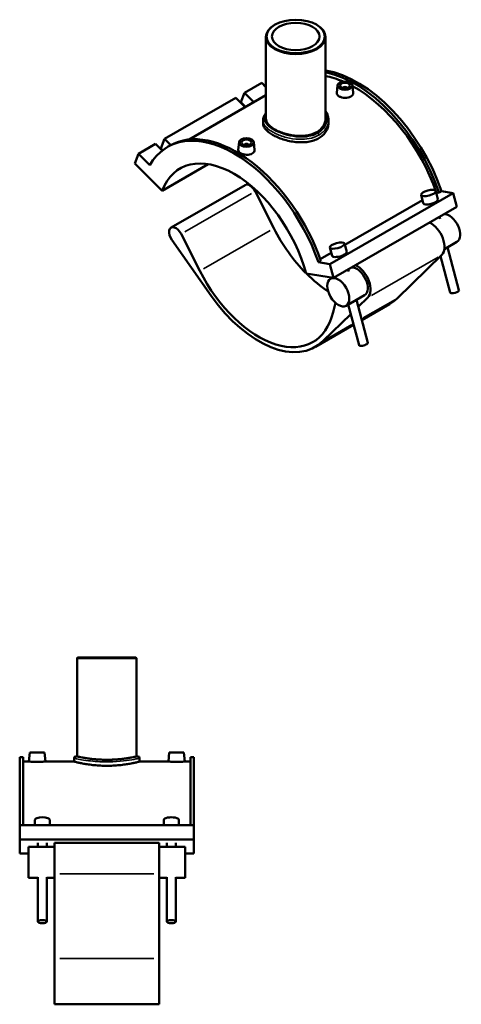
# Model space of a CAD drawing. Header units: inches. Extents: x -0.9 to 56.7, y -1.4 to 51.3.
# Tile 5 of 5: x 39.2 to 56.7, y 12.2 to 51.3. Entities that reach past the tile are written whole.
import ezdxf

# ---------------------------------------------------------------- set-up
doc = ezdxf.new("R2010")
doc.units = ezdxf.units.IN
doc.header["$MEASUREMENT"] = 0
doc.layers.add('Visible (ANSI)', color=7, linetype='Continuous', lineweight=50)
doc.layers.add('Visible Narrow (ANSI)', color=7, linetype='Continuous', lineweight=35)

msp = doc.modelspace()

# ---------------------------------------------------------------- linework, layer by layer
at = {"layer": 'Visible (ANSI)'}
for p, q in [((49.331, 51.102), (49.314, 51.092)), ((50.977, 51.102), (50.994, 51.092)), ((48.971, 50.612), (48.971, 47.369)), ((51.337, 50.612), (51.337, 47.369)), ((48.8, 48.792), (48.116, 48.399)), ((48.8, 48.792), (48.971, 48.621)), ((51.819, 48.689), (51.787, 48.391)), ((52.035, 48.582), (52.035, 48.575)), ((52.193, 48.582), (52.193, 48.575)), ((52.409, 48.689), (52.441, 48.392)), ((47.768, 48.198), (44.931, 46.564)), ((48.971, 48.298), (45.915, 46.538)), ((48.145, 47.822), (47.768, 48.198)), ((47.97, 48.019), (48.116, 48.399)), ((48.116, 48.399), (48.493, 48.023)), ((48.16, 47.831), (47.97, 48.019)), ((48.853, 47.305), (48.853, 47.187)), ((51.455, 47.305), (51.455, 47.187)), ((44.785, 46.185), (44.931, 46.564)), ((44.931, 46.564), (45.182, 46.314)), ((44.583, 46.364), (43.899, 45.97)), ((44.847, 46.101), (44.583, 46.364)), ((44.86, 46.11), (44.785, 46.185)), ((45.158, 46.301), (45.06, 46.245)), ((47.899, 46.432), (47.867, 46.133)), ((48.115, 46.318), (48.115, 46.325)), ((48.273, 46.318), (48.273, 46.325)), ((48.489, 46.432), (48.521, 46.134)), ((43.754, 45.591), (43.899, 45.97)), ((43.899, 45.97), (44.353, 45.519)), ((43.754, 45.591), (44.843, 44.505)), ((44.843, 44.505), (46.674, 45.559)), ((48.14, 44.73), (45.2, 43.036)), ((48.536, 44.48), (49.282, 43.011)), ((56.409, 44.41), (51.508, 41.589)), ((55.138, 44.334), (55.226, 44.006)), ((55.721, 44.489), (55.808, 44.161)), ((55.734, 44.438), (55.742, 44.442)), ((55.857, 44.424), (55.742, 44.442)), ((55.955, 44.481), (55.857, 44.424)), ((56.409, 44.41), (55.955, 44.481)), ((56.555, 43.863), (56.409, 44.41)), ((56.555, 43.863), (51.654, 41.042)), ((52.108, 42.349), (55.194, 44.126)), ((55.868, 43.468), (55.891, 43.382)), ((46.342, 41.318), (45.596, 42.787)), ((45.231, 42.549), (46.796, 40.323)), ((52.182, 42.073), (52.094, 42.401)), ((56.565, 42.47), (56.063, 42.181)), ((51.129, 41.785), (51.567, 42.038)), ((51.6, 41.917), (51.512, 42.246)), ((55.96, 41.952), (54.186, 40.226)), ((55.91, 41.904), (56.296, 40.458)), ((56.191, 42.255), (56.645, 40.551)), ((51.153, 41.715), (51.055, 41.659)), ((51.508, 41.589), (51.055, 41.659)), ((51.654, 41.042), (51.508, 41.589)), ((50.565, 41.211), (51.654, 41.042)), ((52.265, 41.294), (52.242, 41.38)), ((51.611, 41.048), (51.536, 41.005)), ((52.89, 40.354), (52.155, 39.931)), ((51.73, 40.045), (51.639, 39.671)), ((52.67, 38.37), (52.241, 39.98)), ((53.019, 38.463), (52.565, 40.167)), ((52.639, 39.889), (53.02, 40.259)), ((53.88, 39.994), (52.78, 39.361)), ((51.246, 38.533), (52.342, 39.6)), ((52.455, 39.174), (50.94, 38.301)), ((41.484, 25.949), (41.461, 25.925)), ((43.827, 25.925), (41.461, 25.925)), ((41.461, 25.925), (41.461, 22.024)), ((41.484, 25.949), (43.803, 25.949)), ((43.803, 25.949), (43.827, 25.925)), ((43.827, 25.925), (43.827, 22.024)), ((39.179, 21.991), (39.179, 19.294)), ((39.317, 21.991), (39.179, 21.991)), ((39.317, 21.991), (39.317, 19.294)), ((39.576, 22.18), (39.545, 21.819)), ((40.167, 22.18), (39.576, 22.18)), ((40.167, 22.18), (40.199, 21.819)), ((41.342, 21.953), (41.342, 21.819)), ((41.413, 22.024), (41.461, 22.024)), ((43.827, 22.024), (43.874, 22.024)), ((43.945, 21.953), (43.945, 21.819)), ((45.12, 22.18), (45.089, 21.819)), ((45.12, 22.18), (45.711, 22.18)), ((45.711, 22.18), (45.743, 21.819)), ((45.97, 21.991), (45.97, 19.294)), ((46.109, 21.991), (45.97, 21.991)), ((46.109, 21.991), (46.109, 19.294)), ((39.545, 21.819), (39.317, 21.819)), ((41.342, 21.819), (40.199, 21.819)), ((45.089, 21.819), (43.945, 21.819)), ((45.97, 21.819), (45.743, 21.819)), ((46.109, 19.294), (39.179, 19.294)), ((39.179, 18.727), (39.179, 19.294)), ((39.778, 19.294), (39.778, 19.502)), ((40.381, 19.294), (40.381, 19.502)), ((44.906, 19.502), (44.906, 19.294)), ((45.509, 19.502), (45.509, 19.294)), ((46.109, 18.727), (46.109, 19.294)), ((46.109, 18.727), (39.179, 18.727)), ((39.179, 18.166), (39.179, 18.727)), ((39.525, 18.435), (39.525, 17.195)), ((40.565, 18.435), (39.525, 18.435)), ((39.899, 18.435), (39.899, 18.596)), ((40.26, 18.435), (40.26, 18.596)), ((40.565, 18.59), (40.565, 17.352)), ((44.723, 18.59), (40.565, 18.59)), ((44.723, 17.352), (44.723, 18.59)), ((45.762, 18.435), (44.723, 18.435)), ((45.027, 18.596), (45.027, 18.435)), ((45.389, 18.596), (45.389, 18.435)), ((45.762, 17.195), (45.762, 18.435)), ((46.109, 18.166), (46.109, 18.727)), ((39.525, 18.166), (39.179, 18.166)), ((46.109, 18.166), (45.762, 18.166)), ((39.899, 15.457), (39.899, 17.232)), ((40.26, 15.457), (40.26, 17.232)), ((40.565, 13.99), (40.565, 17.352)), ((44.723, 17.352), (44.723, 13.99)), ((45.027, 17.232), (45.027, 15.457)), ((45.389, 17.232), (45.389, 15.457)), ((39.899, 17.195), (39.525, 17.195)), ((40.565, 17.195), (40.26, 17.195)), ((45.027, 17.195), (44.723, 17.195)), ((45.762, 17.195), (45.389, 17.195)), ((40.565, 13.99), (40.565, 12.174)), ((44.723, 12.174), (44.723, 13.99)), ((44.723, 12.174), (40.565, 12.174))]:
    msp.add_line(p, q, dxfattribs=at)
for centre, start, end in [((41.413, 21.953), 90, 180), ((43.874, 21.953), 0, 90)]:
    msp.add_arc(centre, 0.071, start, end, dxfattribs=at)
for centre, major_axis, ratio in [((50.154, 50.632), (-1.159, 0), 0.575862), ((50.154, 50.632), (0.946, 0), 0.575862), ((52.114, 48.679), (-0.295, 0), 0.575862), ((52.114, 48.679), (0.197, 0), 0.575862), ((48.194, 46.422), (0.295, 0), 0.575862), ((48.194, 46.422), (0.197, 0), 0.575862), ((55.429, 44.411), (-0.291, -0.078), 0.343414), ((51.803, 42.323), (0.291, 0.078), 0.343414), ((51.846, 40.468), (-0.309, 0.537), 0.578093), ((40.08, 15.457), (0.181, 0), 0.34202), ((45.208, 15.457), (-0.181, 0), 0.34202)]:
    msp.add_ellipse(centre, major_axis=major_axis, ratio=ratio, dxfattribs=at)
for centre, major_axis, ratio, start_param, end_param in [((50.154, 50.612), (-1.183, 0), 0.575862, 5.50164, 10.206324), ((52.604, 44.476), (-2.644, 4.591), 0.578093, 4.392015, 5.844791), ((52.506, 44.42), (-2.644, 4.591), 0.578093, 4.392015, 5.817122), ((52.506, 44.42), (-2.558, 4.441), 0.578093, 5.628914, 5.82818), ((52.114, 48.582), (-0.0787, 0), 0.575862, 2.972903, 6.451874), ((52.506, 44.42), (-2.558, 4.441), 0.578093, 4.395864, 5.525775), ((47.704, 41.654), (-2.644, 4.591), 0.578093, 4.392015, 6.607427), ((47.802, 41.711), (-2.644, 4.591), 0.578093, 4.392015, 6.283185), ((48.194, 46.325), (-0.0787, 0), 0.575862, 2.972903, 6.451874), ((47.704, 41.654), (-2.148, 3.731), 0.578093, 4.27799, 6.721451), ((48.33, 44.401), (-0.189, 0.329), 0.578093, 4.622062, 6.283185), ((55.517, 44.083), (0.291, 0.078), 0.343414, 3.141593, 6.283185), ((56.256, 43.008), (-0.309, 0.537), 0.578093, 3.141593, 5.985226), ((45.389, 42.708), (-0.189, 0.329), 0.578093, 4.622062, 8.009597), ((55.521, 42.584), (0.387, -0.672), 0.578093, 0.146139, 2.44145), ((51.624, 43.912), (2.148, -3.731), 0.578093, 4.622062, 5.142703), ((51.891, 41.995), (-0.291, -0.078), 0.343414, 0, 3.141593), ((52.581, 40.891), (0.387, -0.672), 0.578093, 0.146139, 2.44145), ((48.684, 42.218), (2.148, -3.731), 0.578093, 4.622062, 6.827993), ((51.624, 43.912), (2.148, -3.731), 0.578093, 5.149022, 5.439734), ((52.581, 40.891), (-0.309, 0.537), 0.578093, 3.141593, 5.985226), ((48.684, 42.218), (2.256, -3.917), 0.578093, 4.868004, 6.429324), ((56.471, 40.504), (0.175, 0.047), 0.343414, 3.141593, 6.283185), ((51.624, 43.912), (2.256, -3.917), 0.578093, 0, 0.146139), ((52.844, 38.416), (-0.175, -0.047), 0.343414, 0, 3.141593), ((40.08, 19.502), (-0.301, 0), 0.34202, 3.141593, 6.283185), ((45.208, 19.502), (0.301, 0), 0.34202, 0, 3.141593)]:
    msp.add_ellipse(centre, major_axis=major_axis, ratio=ratio, start_param=start_param, end_param=end_param, dxfattribs=at)
for points, knots in [([(52.346, 48.242), (52.317, 48.225), (52.28, 48.211), (52.199, 48.193), (52.155, 48.19), (52.073, 48.192), (52.029, 48.198), (51.949, 48.219), (51.912, 48.234), (51.854, 48.267), (51.829, 48.288), (51.795, 48.333), (51.787, 48.357), (51.787, 48.383), (51.787, 48.387), (51.787, 48.391)], [0, 0, 0, 0, 0.313374, 0.313374, 0.626747, 0.626747, 0.93992, 0.93992, 1.253093, 1.253093, 1.566266, 1.566266, 1.879438, 1.879438, 1.92977, 1.92977, 1.92977, 1.92977]), ([(52.441, 48.392), (52.441, 48.388), (52.441, 48.383), (52.442, 48.355), (52.433, 48.328), (52.4, 48.28), (52.375, 48.258), (52.346, 48.242)], [4.3344036, 4.3344036, 4.3344036, 4.3344036, 4.3856241, 4.3856241, 4.6989978, 4.6989978, 5.0123715, 5.0123715, 5.0123715, 5.0123715]), ([(48.853, 47.305), (48.853, 47.339), (48.858, 47.373), (48.877, 47.44), (48.891, 47.473), (48.927, 47.534), (48.948, 47.562), (48.971, 47.589)], [17.508296, 17.508296, 17.508296, 17.508296, 17.945242, 17.945242, 18.402548, 18.402548, 18.811349, 18.811349, 18.811349, 18.811349]), ([(51.337, 47.369), (51.337, 47.319), (51.33, 47.268), (51.3, 47.167), (51.278, 47.117), (51.217, 47.023), (51.18, 46.978), (51.093, 46.898), (51.043, 46.863), (50.938, 46.802), (50.878, 46.775), (50.749, 46.73), (50.679, 46.713), (50.533, 46.688), (50.457, 46.681), (50.305, 46.678), (50.228, 46.681), (50.08, 46.694), (50.003, 46.705), (49.851, 46.736), (49.775, 46.755), (49.629, 46.8), (49.559, 46.825), (49.43, 46.881), (49.37, 46.911), (49.265, 46.971), (49.215, 47.004), (49.128, 47.073), (49.091, 47.11), (49.031, 47.183), (49.008, 47.221), (48.978, 47.296), (48.971, 47.333), (48.971, 47.369)], [6.816059, 6.816059, 6.816059, 6.816059, 7.384096, 7.384096, 7.952134, 7.952134, 8.520171, 8.520171, 9.088209, 9.088209, 9.656246, 9.656246, 10.224283, 10.224283, 10.792321, 10.792321, 11.360358, 11.360358, 11.928347, 11.928347, 12.496336, 12.496336, 13.064324, 13.064324, 13.632313, 13.632313, 14.200302, 14.200302, 14.76829, 14.76829, 15.336279, 15.336279, 15.904268, 15.904268, 15.904268, 15.904268]), ([(51.337, 47.677), (51.361, 47.642), (51.382, 47.605), (51.417, 47.526), (51.432, 47.483), (51.451, 47.395), (51.455, 47.35), (51.455, 47.305)], [26.179891, 26.179891, 26.179891, 26.179891, 26.594786, 26.594786, 27.053941, 27.053941, 27.513096, 27.513096, 27.513096, 27.513096]), ([(51.074, 46.588), (51.016, 46.554), (50.951, 46.525), (50.808, 46.477), (50.731, 46.458), (50.571, 46.433), (50.487, 46.427), (50.32, 46.425), (50.235, 46.429), (50.073, 46.446), (49.988, 46.459), (49.821, 46.495), (49.737, 46.517), (49.577, 46.568), (49.5, 46.597), (49.357, 46.659), (49.292, 46.692), (49.176, 46.759), (49.121, 46.795), (49.026, 46.87), (48.984, 46.909), (48.918, 46.989), (48.893, 47.029), (48.86, 47.109), (48.853, 47.149), (48.853, 47.187)], [0, 0, 0, 0, 0.625577, 0.625577, 1.251154, 1.251154, 1.876731, 1.876731, 2.502307, 2.502307, 3.127791, 3.127791, 3.753275, 3.753275, 4.378758, 4.378758, 5.004242, 5.004242, 5.629725, 5.629725, 6.255209, 6.255209, 6.880693, 6.880693, 7.506176, 7.506176, 7.506176, 7.506176]), ([(51.455, 47.187), (51.455, 47.131), (51.448, 47.074), (51.415, 46.961), (51.39, 46.905), (51.324, 46.799), (51.282, 46.75), (51.187, 46.661), (51.132, 46.621), (51.074, 46.588)], [17.51466, 17.51466, 17.51466, 17.51466, 18.140237, 18.140237, 18.765814, 18.765814, 19.39139, 19.39139, 20.016967, 20.016967, 20.016967, 20.016967]), ([(48.426, 45.984), (48.397, 45.968), (48.36, 45.953), (48.279, 45.936), (48.235, 45.932), (48.153, 45.935), (48.109, 45.941), (48.029, 45.962), (47.992, 45.976), (47.934, 46.01), (47.909, 46.031), (47.875, 46.075), (47.867, 46.1), (47.867, 46.126), (47.867, 46.129), (47.867, 46.133)], [2.506186, 2.506186, 2.506186, 2.506186, 2.819559, 2.819559, 3.132933, 3.132933, 3.446106, 3.446106, 3.759279, 3.759279, 4.072451, 4.072451, 4.385624, 4.385624, 4.435956, 4.435956, 4.435956, 4.435956]), ([(48.521, 46.134), (48.521, 46.13), (48.521, 46.126), (48.521, 46.097), (48.513, 46.071), (48.48, 46.023), (48.455, 46.001), (48.426, 45.984)], [6.8405894, 6.8405894, 6.8405894, 6.8405894, 6.8918099, 6.8918099, 7.2051835, 7.2051835, 7.5185572, 7.5185572, 7.5185572, 7.5185572]), ([(43.827, 22.024), (43.827, 22.024), (43.82, 22.022), (43.79, 22.016), (43.767, 22.011), (43.706, 21.998), (43.669, 21.991), (43.582, 21.975), (43.533, 21.966), (43.428, 21.95), (43.369, 21.941), (43.24, 21.925), (43.17, 21.917), (43.024, 21.904), (42.948, 21.899), (42.795, 21.893), (42.718, 21.891), (42.569, 21.891), (42.492, 21.893), (42.339, 21.899), (42.263, 21.904), (42.117, 21.917), (42.048, 21.925), (41.919, 21.941), (41.86, 21.95), (41.755, 21.966), (41.706, 21.975), (41.619, 21.991), (41.581, 21.998), (41.521, 22.011), (41.498, 22.016), (41.468, 22.022), (41.461, 22.024), (41.461, 22.024)], [4.544104, 4.544104, 4.544104, 4.544104, 5.112093, 5.112093, 5.680082, 5.680082, 6.24807, 6.24807, 6.816059, 6.816059, 7.384096, 7.384096, 7.952134, 7.952134, 8.520171, 8.520171, 9.088209, 9.088209, 9.656246, 9.656246, 10.224283, 10.224283, 10.792321, 10.792321, 11.360358, 11.360358, 11.928347, 11.928347, 12.496336, 12.496336, 13.064324, 13.064324, 13.632313, 13.632313, 13.632313, 13.632313]), ([(39.872, 21.809), (39.831, 21.809), (39.787, 21.809), (39.706, 21.811), (39.669, 21.812), (39.611, 21.815), (39.586, 21.816), (39.553, 21.818), (39.545, 21.819), (39.545, 21.819)], [2.506186, 2.506186, 2.506186, 2.506186, 2.819559, 2.819559, 3.132933, 3.132933, 3.446106, 3.446106, 3.759279, 3.759279, 3.759279, 3.759279]), ([(40.199, 21.819), (40.199, 21.819), (40.19, 21.818), (40.157, 21.816), (40.132, 21.815), (40.074, 21.812), (40.037, 21.811), (39.957, 21.809), (39.913, 21.809), (39.872, 21.809)], [6.265464, 6.265464, 6.265464, 6.265464, 6.578637, 6.578637, 6.89181, 6.89181, 7.205184, 7.205184, 7.518557, 7.518557, 7.518557, 7.518557]), ([(42.644, 21.651), (42.562, 21.651), (42.477, 21.653), (42.308, 21.662), (42.225, 21.668), (42.065, 21.684), (41.988, 21.694), (41.846, 21.714), (41.781, 21.725), (41.666, 21.746), (41.612, 21.757), (41.516, 21.777), (41.475, 21.787), (41.409, 21.803), (41.383, 21.809), (41.35, 21.817), (41.342, 21.819), (41.342, 21.819)], [0, 0, 0, 0, 0.625577, 0.625577, 1.251154, 1.251154, 1.876731, 1.876731, 2.502307, 2.502307, 3.127791, 3.127791, 3.753275, 3.753275, 4.378758, 4.378758, 5.004242, 5.004242, 5.004242, 5.004242]), ([(43.945, 21.819), (43.945, 21.819), (43.937, 21.817), (43.904, 21.809), (43.879, 21.803), (43.812, 21.787), (43.771, 21.777), (43.676, 21.757), (43.622, 21.746), (43.506, 21.725), (43.441, 21.714), (43.3, 21.694), (43.223, 21.684), (43.063, 21.668), (42.979, 21.662), (42.811, 21.653), (42.726, 21.651), (42.644, 21.651)], [15.012726, 15.012726, 15.012726, 15.012726, 15.638209, 15.638209, 16.263693, 16.263693, 16.889176, 16.889176, 17.51466, 17.51466, 18.140237, 18.140237, 18.765814, 18.765814, 19.39139, 19.39139, 20.016967, 20.016967, 20.016967, 20.016967]), ([(45.416, 21.809), (45.375, 21.809), (45.331, 21.809), (45.25, 21.811), (45.213, 21.812), (45.155, 21.815), (45.13, 21.816), (45.097, 21.818), (45.089, 21.819), (45.089, 21.819)], [0, 0, 0, 0, 0.313374, 0.313374, 0.626747, 0.626747, 0.93992, 0.93992, 1.253093, 1.253093, 1.253093, 1.253093]), ([(45.743, 21.819), (45.743, 21.819), (45.734, 21.818), (45.701, 21.816), (45.676, 21.815), (45.618, 21.812), (45.581, 21.811), (45.501, 21.809), (45.457, 21.809), (45.416, 21.809)], [3.759279, 3.759279, 3.759279, 3.759279, 4.072451, 4.072451, 4.385624, 4.385624, 4.698998, 4.698998, 5.012371, 5.012371, 5.012371, 5.012371])]:
    msp.add_open_spline(points, degree=3, knots=knots, dxfattribs=at)
at = {"layer": 'Visible Narrow (ANSI)'}
for p, q in [((48.389, 44.396), (45.743, 42.872)), ((49.135, 42.927), (46.489, 41.403)), ((55.813, 41.868), (53.167, 40.344)), ((52.838, 39.45), (54.115, 40.185)), ((51.305, 38.567), (52.383, 39.188)), ((42.644, 21.875), (42.644, 21.812)), ((44.515, 17.352), (40.773, 17.352)), ((40.773, 13.99), (44.515, 13.99))]:
    msp.add_line(p, q, dxfattribs=at)
msp.add_ellipse((51.024, 46.744), major_axis=(-0.0354, 0.0615), ratio=0.578093, start_param=3.995657, end_param=5.196846, dxfattribs=at)
for points, knots in [([(51.036, 46.794), (50.952, 46.746), (50.857, 46.708), (50.641, 46.655), (50.519, 46.64), (50.24, 46.637), (50.08, 46.654), (49.767, 46.719), (49.614, 46.767), (49.336, 46.886), (49.213, 46.957), (49.031, 47.105), (48.969, 47.181), (48.904, 47.343), (48.908, 47.43), (48.958, 47.526), (48.964, 47.537), (48.971, 47.548)], [10.004801, 10.004801, 10.004801, 10.004801, 10.918132, 10.918132, 11.903496, 11.903496, 13.12082, 13.12082, 14.36795, 14.36795, 15.671331, 15.671331, 16.912826, 16.912826, 18.307699, 18.307699, 18.490553, 18.490553, 18.490553, 18.490553]), ([(51.337, 47.598), (51.391, 47.484), (51.406, 47.36), (51.356, 47.116), (51.288, 46.997), (51.14, 46.861), (51.091, 46.825), (51.036, 46.794)], [26.57368, 26.57368, 26.57368, 26.57368, 27.96535, 27.96535, 29.416008, 29.416008, 30.014404, 30.014404, 30.014404, 30.014404]), ([(48.853, 47.305), (48.853, 47.266), (48.86, 47.227), (48.906, 47.107), (48.97, 47.027), (49.16, 46.872), (49.288, 46.798), (49.579, 46.675), (49.739, 46.625), (50.068, 46.56), (50.236, 46.544), (50.53, 46.55), (50.657, 46.566), (50.885, 46.625), (50.986, 46.665), (51.074, 46.715)], [-17.508296, -17.508296, -17.508296, -17.508296, -16.912826, -16.912826, -15.671331, -15.671331, -14.36795, -14.36795, -13.12082, -13.12082, -11.903496, -11.903496, -10.918132, -10.918132, -10.004801, -10.004801, -10.004801, -10.004801]), ([(51.074, 46.715), (51.132, 46.749), (51.184, 46.787), (51.342, 46.929), (51.415, 47.053), (51.451, 47.223), (51.455, 47.264), (51.455, 47.305)], [-30.014404, -30.014404, -30.014404, -30.014404, -29.416008, -29.416008, -27.96535, -27.96535, -27.513096, -27.513096, -27.513096, -27.513096]), ([(41.342, 21.953), (41.342, 21.953), (41.351, 21.951), (41.403, 21.94), (41.47, 21.925), (41.657, 21.891), (41.776, 21.871), (42.023, 21.84), (42.146, 21.827), (42.394, 21.811), (42.519, 21.807), (42.644, 21.807)], [-15.007199, -15.007199, -15.007199, -15.007199, -14.36795, -14.36795, -13.12082, -13.12082, -11.903496, -11.903496, -10.918132, -10.918132, -10.004801, -10.004801, -10.004801, -10.004801]), ([(42.644, 21.876), (42.526, 21.876), (42.408, 21.88), (42.173, 21.897), (42.057, 21.909), (41.823, 21.941), (41.711, 21.961), (41.534, 21.996), (41.47, 22.011), (41.422, 22.022), (41.413, 22.024), (41.413, 22.024)], [10.004801, 10.004801, 10.004801, 10.004801, 10.918132, 10.918132, 11.903496, 11.903496, 13.12082, 13.12082, 14.36795, 14.36795, 15.007199, 15.007199, 15.007199, 15.007199]), ([(43.874, 22.024), (43.874, 22.024), (43.872, 22.024), (43.854, 22.019), (43.808, 22.008), (43.649, 21.975), (43.528, 21.951), (43.233, 21.908), (43.058, 21.89), (42.798, 21.878), (42.721, 21.876), (42.644, 21.876)], [25.011998, 25.011998, 25.011998, 25.011998, 25.30091, 25.30091, 26.542789, 26.542789, 27.96535, 27.96535, 29.416008, 29.416008, 30.014404, 30.014404, 30.014404, 30.014404]), ([(42.644, 21.807), (42.726, 21.807), (42.807, 21.809), (43.082, 21.821), (43.267, 21.839), (43.579, 21.881), (43.707, 21.904), (43.875, 21.938), (43.924, 21.948), (43.943, 21.953), (43.945, 21.953), (43.945, 21.953)], [-30.014404, -30.014404, -30.014404, -30.014404, -29.416008, -29.416008, -27.96535, -27.96535, -26.542789, -26.542789, -25.30091, -25.30091, -25.011998, -25.011998, -25.011998, -25.011998])]:
    msp.add_open_spline(points, degree=3, knots=knots, dxfattribs=at)

doc.saveas('drawing.dxf')
